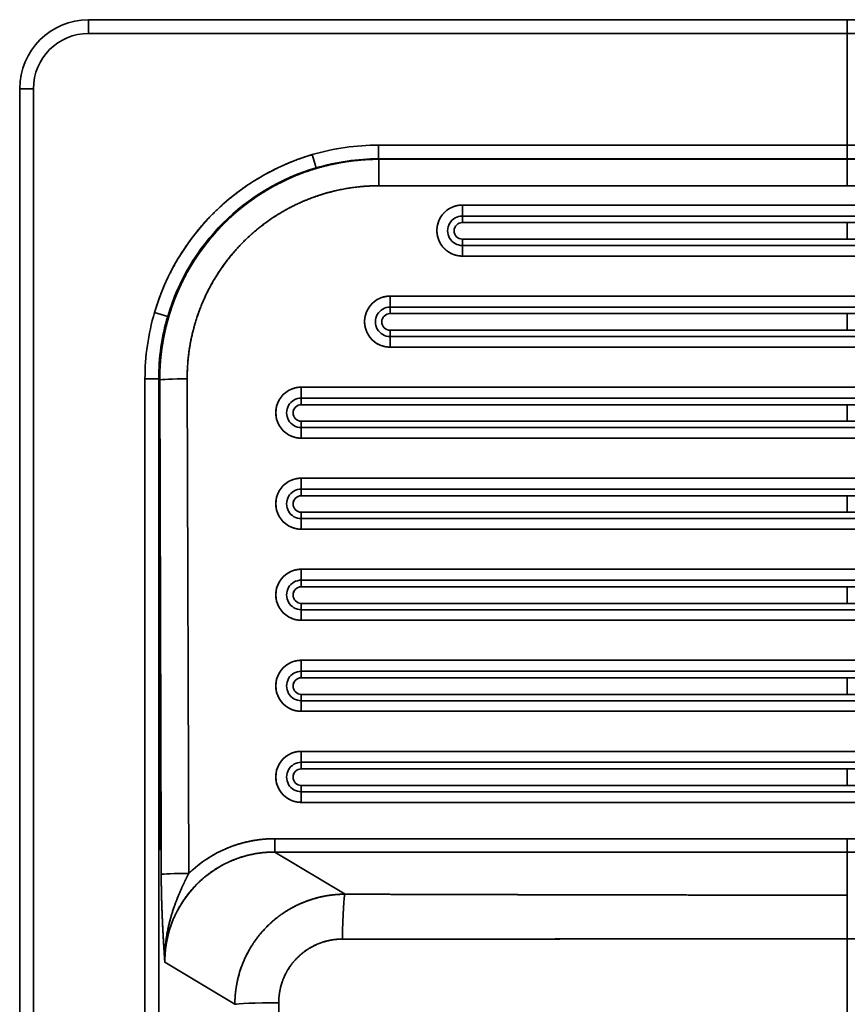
# Model space of a CAD drawing. Extents: x 294 to 1682, y 105 to 1591.
# Tile 2 of 5: x 294 to 595, y 452 to 809. Entities that reach past the tile are written whole.
import ezdxf

# ---------------------------------------------------------------- set-up
doc = ezdxf.new("R2010")
doc.units = 0
doc.layers.get('0').update_dxf_attribs({"lineweight": 13})

# ---------------------------------------------------------------- blocks, each defined once
blk = doc.blocks.new('BLOCK10')
at = {"color": 7, "lineweight": 35}
for p, q in [((0, 600), (-275, 600)), ((-275, 600), (0, 600)), ((275, 600), (0, 600)), ((0, 600), (275, 600)), ((0, 595), (-275, 595)), ((-275, 595), (0, 595)), ((275, 595), (0, 595)), ((0, 554.58), (0, 595)), ((0, 595), (275, 595)), ((0, 595), (0, 554.58)), ((-300, 575), (-300, 25)), ((-300, 25), (-300, 575)), ((-295, 575), (-295, 25)), ((-295, 25), (-295, 575)), ((0, 554.58), (-169.91, 554.58)), ((-169.91, 554.58), (0, 554.58)), ((169.91, 554.58), (0, 554.58)), ((0, 554.58), (169.91, 554.58)), ((0, 549.6), (-169.91, 549.6)), ((-169.91, 549.6), (0, 549.6)), ((0, 549.45), (-169.76, 549.45)), ((-169.76, 549.45), (0, 549.45)), ((169.91, 549.6), (0, 549.6)), ((169.91, 549.6), (0, 549.6)), ((0, 549.45), (169.76, 549.45)), ((0, 549.45), (169.76, 549.45)), ((0, 539.84), (-169.76, 539.84)), ((-169.76, 539.84), (0, 539.84)), ((169.76, 539.84), (0, 539.84)), ((0, 539.84), (169.76, 539.84)), ((-139.53, 532.86), (139.53, 532.86)), ((139.53, 532.86), (-139.53, 532.86)), ((-139.53, 528.89), (139.53, 528.89)), ((139.53, 528.89), (-139.53, 528.89)), ((-139.53, 526.51), (0, 526.51)), ((0, 526.51), (-139.53, 526.51)), ((0, 526.51), (139.53, 526.51)), ((139.53, 526.51), (0, 526.51)), ((0, 520.51), (-139.53, 520.51)), ((-139.53, 520.51), (0, 520.51)), ((139.53, 518.21), (-139.53, 518.21)), ((-139.53, 518.21), (139.53, 518.21)), ((139.53, 520.51), (0, 520.51)), ((0, 520.51), (139.53, 520.51)), ((139.53, 514.38), (-139.53, 514.38)), ((-139.53, 514.38), (139.53, 514.38)), ((-165.74, 499.88), (165.74, 499.88)), ((165.74, 499.88), (-165.74, 499.88)), ((-165.74, 495.91), (165.74, 495.91)), ((165.74, 495.91), (-165.74, 495.91)), ((-165.74, 493.53), (0, 493.53)), ((0, 493.53), (-165.74, 493.53)), ((0, 493.53), (165.74, 493.53)), ((165.74, 493.53), (0, 493.53)), ((0, 487.53), (-165.74, 487.53)), ((-165.74, 487.53), (0, 487.53)), ((165.74, 485.23), (-165.74, 485.23)), ((-165.74, 485.23), (165.74, 485.23)), ((165.74, 487.53), (0, 487.53)), ((0, 487.53), (165.74, 487.53)), ((165.74, 481.4), (-165.74, 481.4)), ((-165.74, 481.4), (165.74, 481.4)), ((-254.58, 469.91), (-254.58, 129.96)), ((-254.58, 129.96), (-254.58, 469.91)), ((-249.6, 469.91), (-249.6, 419.3)), ((-249.6, 419.3), (-249.6, 469.91)), ((-249.24, 469.54), (-248.72, 299.23)), ((-248.72, 299.23), (-249.24, 469.54)), ((-239.28, 469.89), (-238.73, 290.76)), ((-238.73, 290.76), (-239.28, 469.89)), ((-197.92, 466.9), (197.92, 466.9)), ((197.92, 466.9), (-197.92, 466.9)), ((-197.92, 462.93), (197.92, 462.93)), ((197.92, 462.93), (-197.92, 462.93)), ((-197.92, 460.55), (0, 460.55)), ((0, 460.55), (-197.92, 460.55)), ((0, 460.55), (197.92, 460.55)), ((197.92, 460.55), (0, 460.55)), ((0, 454.55), (-197.92, 454.55)), ((-197.92, 454.55), (0, 454.55)), ((197.92, 454.55), (0, 454.55)), ((0, 454.55), (197.92, 454.55)), ((197.92, 452.25), (-197.92, 452.25)), ((-197.92, 452.25), (197.92, 452.25)), ((197.92, 448.42), (-197.92, 448.42)), ((-197.92, 448.42), (197.92, 448.42)), ((-197.92, 433.92), (197.92, 433.92)), ((197.92, 433.92), (-197.92, 433.92)), ((-197.92, 429.95), (197.92, 429.95)), ((197.92, 429.95), (-197.92, 429.95)), ((-197.92, 427.57), (0, 427.57)), ((0, 427.57), (-197.92, 427.57)), ((0, 427.57), (197.92, 427.57)), ((197.92, 427.57), (0, 427.57)), ((0, 421.57), (-197.92, 421.57)), ((-197.92, 421.57), (0, 421.57)), ((197.92, 421.57), (0, 421.57)), ((0, 421.57), (197.92, 421.57)), ((-249.6, 419.3), (-249.6, 299.76)), ((-249.6, 419.3), (-249.23, 299.54)), ((-249.6, 299.76), (-249.6, 419.3)), ((-249.23, 299.54), (-249.6, 419.3)), ((197.92, 419.27), (-197.92, 419.27)), ((-197.92, 419.27), (197.92, 419.27)), ((197.92, 415.44), (-197.92, 415.44)), ((-197.92, 415.44), (197.92, 415.44)), ((-197.92, 400.94), (197.92, 400.94)), ((197.92, 400.94), (-197.92, 400.94)), ((-197.92, 396.97), (197.92, 396.97)), ((197.92, 396.97), (-197.92, 396.97)), ((-197.92, 394.59), (0, 394.59)), ((0, 394.59), (-197.92, 394.59)), ((0, 394.59), (197.92, 394.59)), ((197.92, 394.59), (0, 394.59)), ((0, 388.59), (-197.92, 388.59)), ((-197.92, 388.59), (0, 388.59)), ((197.92, 386.29), (-197.92, 386.29)), ((-197.92, 386.29), (197.92, 386.29)), ((197.92, 388.59), (0, 388.59)), ((0, 388.59), (197.92, 388.59)), ((197.92, 382.46), (-197.92, 382.46)), ((-197.92, 382.46), (197.92, 382.46)), ((-197.92, 367.96), (197.92, 367.96)), ((197.92, 367.96), (-197.92, 367.96)), ((-197.92, 363.99), (197.92, 363.99)), ((197.92, 363.99), (-197.92, 363.99)), ((-197.92, 361.61), (0, 361.61)), ((0, 361.61), (-197.92, 361.61)), ((0, 361.61), (197.92, 361.61)), ((197.92, 361.61), (0, 361.61)), ((0, 355.61), (-197.92, 355.61)), ((-197.92, 355.61), (0, 355.61)), ((197.92, 353.31), (-197.92, 353.31)), ((-197.92, 353.31), (197.92, 353.31)), ((197.92, 355.61), (0, 355.61)), ((0, 355.61), (197.92, 355.61)), ((197.92, 349.48), (-197.92, 349.48)), ((-197.92, 349.48), (197.92, 349.48)), ((197.92, 334.98), (-197.92, 334.98)), ((-197.92, 334.98), (197.92, 334.98)), ((-197.92, 331.01), (197.92, 331.01)), ((197.92, 331.01), (-197.92, 331.01)), ((-197.92, 328.63), (0, 328.63)), ((0, 328.63), (-197.92, 328.63)), ((0, 328.63), (197.92, 328.63)), ((197.92, 328.63), (0, 328.63)), ((0, 322.63), (-197.92, 322.63)), ((-197.92, 322.63), (0, 322.63)), ((197.92, 322.63), (0, 322.63)), ((0, 322.63), (197.92, 322.63)), ((197.92, 320.33), (-197.92, 320.33)), ((-197.92, 320.33), (197.92, 320.33)), ((-197.92, 316.5), (197.92, 316.5)), ((197.92, 316.5), (-197.92, 316.5)), ((-207.55, 303.33), (0, 303.33)), ((0, 303.33), (-207.55, 303.33)), ((0, 303.33), (207.55, 303.33)), ((207.55, 303.33), (0, 303.33)), ((-249.6, 299.76), (-249.6, 129.96)), ((-249.6, 129.96), (-249.6, 299.76)), ((-207.55, 298.51), (-182.04, 283.23)), ((-182.04, 283.23), (-207.55, 298.51)), ((-207.55, 298.51), (0, 298.51)), ((0, 298.51), (-207.55, 298.51)), ((207.55, 298.51), (0, 298.51)), ((0, 171.66), (0, 267.11)), ((0, 267.11), (0, 171.66)), ((-222, 243.35), (-247.4, 258.57)), ((-222, 243.35), (-247.4, 258.57))]:
    blk.add_line(p, q, dxfattribs=at)
at = {"color": 7, "lineweight": 35, "ltscale": 0.125}
for p, q in [((-275, 600), (-275, 595)), ((-275, 600), (-275, 595)), ((0, 600), (0, 595)), ((0, 595), (0, 600)), ((-295, 575), (-300, 575)), ((-295, 575), (-300, 575))]:
    blk.add_line(p, q, dxfattribs=at)
at = {"color": 7, "lineweight": 35, "ltscale": 0.124524}
for p, q in [((-169.91, 554.58), (-169.91, 549.6)), ((-169.91, 554.58), (-169.91, 549.6)), ((0, 554.58), (0, 549.6)), ((0, 549.6), (0, 554.58)), ((-249.6, 469.91), (-254.58, 469.91)), ((-254.58, 469.91), (-249.6, 469.91))]:
    blk.add_line(p, q, dxfattribs=at)
at = {"color": 7, "lineweight": 35, "ltscale": 0.124269}
for p, q in [((-193.94, 551.12), (-192.54, 546.35)), ((-193.94, 551.12), (-192.54, 546.35)), ((-251.12, 493.94), (-246.35, 492.54)), ((-251.12, 493.94), (-246.35, 492.54))]:
    blk.add_line(p, q, dxfattribs=at)
at = {"color": 7, "lineweight": 35, "ltscale": 0.005188}
for p, q in [((-169.91, 549.6), (-169.76, 549.45)), ((-169.76, 549.45), (-169.91, 549.6))]:
    blk.add_line(p, q, dxfattribs=at)
at = {"color": 7, "lineweight": 35, "ltscale": 0.240324}
for p, q in [((-169.76, 539.84), (-169.76, 549.45)), ((-169.76, 539.84), (-169.76, 549.45)), ((0, 539.84), (0, 549.45)), ((0, 549.45), (0, 539.84))]:
    blk.add_line(p, q, dxfattribs=at)
at = {"color": 7, "lineweight": 35, "ltscale": 0.003669}
blk.add_line((0, 549.45), (0, 549.6), dxfattribs=at)
blk.add_line((0, 549.45), (0, 549.6), dxfattribs=at)
at = {"color": 7, "lineweight": 35, "ltscale": 0.099155}
for p, q in [((-139.53, 528.89), (-139.53, 532.86)), ((-139.53, 532.86), (-139.53, 528.89)), ((-165.74, 495.91), (-165.74, 499.88)), ((-165.74, 499.88), (-165.74, 495.91)), ((-197.92, 462.93), (-197.92, 466.9)), ((-197.92, 466.9), (-197.92, 462.93)), ((-197.92, 429.95), (-197.92, 433.92)), ((-197.92, 433.92), (-197.92, 429.95)), ((-197.92, 396.97), (-197.92, 400.94)), ((-197.92, 400.94), (-197.92, 396.97)), ((-197.92, 363.99), (-197.92, 367.96)), ((-197.92, 367.96), (-197.92, 363.99)), ((-197.92, 331.01), (-197.92, 334.98)), ((-197.92, 334.98), (-197.92, 331.01))]:
    blk.add_line(p, q, dxfattribs=at)
at = {"color": 7, "lineweight": 35, "ltscale": 0.059493}
for p, q in [((-139.53, 528.89), (-139.53, 526.51)), ((-139.53, 528.89), (-139.53, 526.51)), ((-165.74, 495.91), (-165.74, 493.53)), ((-165.74, 495.91), (-165.74, 493.53)), ((-197.92, 462.93), (-197.92, 460.55)), ((-197.92, 462.93), (-197.92, 460.55)), ((-197.92, 429.95), (-197.92, 427.57)), ((-197.92, 429.95), (-197.92, 427.57)), ((-197.92, 396.97), (-197.92, 394.59)), ((-197.92, 396.97), (-197.92, 394.59)), ((-197.92, 363.99), (-197.92, 361.61)), ((-197.92, 363.99), (-197.92, 361.61)), ((-197.92, 331.01), (-197.92, 328.63)), ((-197.92, 331.01), (-197.92, 328.63))]:
    blk.add_line(p, q, dxfattribs=at)
at = {"color": 7, "lineweight": 35, "ltscale": 0.149909}
for p, q in [((0, 520.51), (0, 526.51)), ((0, 526.51), (0, 520.51)), ((0, 487.53), (0, 493.53)), ((0, 493.53), (0, 487.53)), ((0, 454.55), (0, 460.55)), ((0, 460.55), (0, 454.55)), ((0, 421.57), (0, 427.57)), ((0, 427.57), (0, 421.57)), ((0, 388.59), (0, 394.59)), ((0, 394.59), (0, 388.59)), ((0, 355.61), (0, 361.61)), ((0, 361.61), (0, 355.61)), ((0, 322.63), (0, 328.63)), ((0, 328.63), (0, 322.63))]:
    blk.add_line(p, q, dxfattribs=at)
at = {"color": 7, "lineweight": 35, "ltscale": 0.05753}
for p, q in [((-139.53, 520.51), (-139.53, 518.21)), ((-139.53, 520.51), (-139.53, 518.21)), ((-165.74, 487.53), (-165.74, 485.23)), ((-165.74, 487.53), (-165.74, 485.23)), ((-197.92, 454.55), (-197.92, 452.25)), ((-197.92, 454.55), (-197.92, 452.25)), ((-197.92, 421.57), (-197.92, 419.27)), ((-197.92, 421.57), (-197.92, 419.27)), ((-197.92, 388.59), (-197.92, 386.29)), ((-197.92, 388.59), (-197.92, 386.29)), ((-197.92, 355.61), (-197.92, 353.31)), ((-197.92, 355.61), (-197.92, 353.31)), ((-197.92, 322.63), (-197.92, 320.33)), ((-197.92, 322.63), (-197.92, 320.33))]:
    blk.add_line(p, q, dxfattribs=at)
at = {"color": 7, "lineweight": 35, "ltscale": 0.095883}
for p, q in [((-139.53, 518.21), (-139.53, 514.38)), ((-139.53, 514.38), (-139.53, 518.21)), ((-165.74, 485.23), (-165.74, 481.4)), ((-165.74, 481.4), (-165.74, 485.23)), ((-197.92, 452.25), (-197.92, 448.42)), ((-197.92, 448.42), (-197.92, 452.25)), ((-197.92, 419.27), (-197.92, 415.44)), ((-197.92, 415.44), (-197.92, 419.27)), ((-197.92, 386.29), (-197.92, 382.46)), ((-197.92, 382.46), (-197.92, 386.29)), ((-197.92, 353.31), (-197.92, 349.48)), ((-197.92, 349.48), (-197.92, 353.31)), ((-197.92, 320.33), (-197.92, 316.5)), ((-197.92, 316.5), (-197.92, 320.33))]:
    blk.add_line(p, q, dxfattribs=at)
at = {"color": 7, "lineweight": 35, "ltscale": 0.012744}
for p, q in [((-249.6, 469.91), (-249.24, 469.54)), ((-249.24, 469.54), (-249.6, 469.91))]:
    blk.add_line(p, q, dxfattribs=at)
at = {"color": 7, "lineweight": 35, "ltscale": 0.120466}
for p, q in [((-207.55, 298.51), (-207.55, 303.33)), ((-207.55, 303.33), (-207.55, 298.51)), ((0, 303.33), (0, 298.51)), ((0, 298.51), (0, 303.33))]:
    blk.add_line(p, q, dxfattribs=at)
at = {"color": 7, "lineweight": 35, "ltscale": 0.010662}
for p, q in [((-249.23, 299.54), (-249.6, 299.76)), ((-249.6, 299.76), (-249.23, 299.54))]:
    blk.add_line(p, q, dxfattribs=at)
at = {"color": 7, "lineweight": 35, "ltscale": 0.015005}
blk.add_line((-248.72, 299.23), (-249.23, 299.54), dxfattribs=at)
blk.add_line((-248.72, 299.23), (-249.23, 299.54), dxfattribs=at)
at = {"color": 7, "lineweight": 35, "ltscale": 0.220565}
for p, q in [((-248.72, 299.23), (-248.69, 290.41)), ((-248.69, 290.41), (-248.72, 299.23))]:
    blk.add_line(p, q, dxfattribs=at)
at = {"color": 7, "lineweight": 35, "ltscale": 0.390241}
blk.add_line((0, 282.9), (0, 298.51), dxfattribs=at)
at = {"color": 7, "lineweight": 35, "ltscale": 0.394771}
for p, q in [((0, 267.11), (0, 282.9)), ((0, 282.9), (0, 267.11))]:
    blk.add_line(p, q, dxfattribs=at)
at = {"color": 7, "lineweight": 35}
for centre, radius, start, end in [((-275, 575), 25, 90, 180), ((-275, 575), 25, 90, 180), ((-275, 575), 20, 90, 180), ((-275, 575), 20, 90, 180), ((-169.92, 469.53), 85.05, 89.9899, 106.4052), ((-169.92, 469.53), 85.05, 89.9899, 106.4052), ((-169.96, 469.55), 80.05, 89.9616, 106.3813), ((-169.96, 469.55), 80.05, 89.9617, 106.3813), ((-139.53, 523.55), 5.34, 89.9616, 270.0384), ((-139.53, 523.55), 5.34, 89.9616, 270.0384), ((-139.53, 523.51), 3, 89.9835, 179.9762), ((-139.53, 523.51), 3, 89.9798, 179.9798), ((-139.53, 523.51), 3, 180.0238, 270.0165), ((-139.53, 523.51), 3, 180.0202, 270.0202), ((-165.74, 490.57), 5.34, 89.9616, 270.0384), ((-165.74, 490.57), 5.34, 89.9616, 270.0384), ((-169.53, 469.92), 85.05, 163.5948, 180.0101), ((-169.53, 469.92), 85.05, 163.5948, 180.0101), ((-169.55, 469.96), 80.05, 163.6187, 180.0384), ((-169.55, 469.96), 80.05, 163.6187, 180.0383), ((-165.74, 490.53), 3, 89.9835, 179.9762), ((-165.74, 490.53), 3, 89.9798, 179.9798), ((-165.74, 490.53), 3, 180.0238, 270.0165), ((-165.74, 490.53), 3, 180.0202, 270.0202), ((-197.92, 457.59), 5.34, 89.9616, 270.0384), ((-197.92, 457.59), 5.34, 89.9616, 270.0384), ((-197.92, 457.55), 3, 89.9835, 179.9762), ((-197.92, 457.55), 3, 89.9798, 179.9798), ((-197.92, 457.55), 3, 180.0238, 270.0165), ((-197.92, 457.55), 3, 180.0202, 270.0202), ((-197.92, 424.61), 5.34, 89.9616, 270.0384), ((-197.92, 424.61), 5.34, 89.9616, 270.0384), ((-197.92, 424.57), 3, 89.9835, 179.9762), ((-197.92, 424.57), 3, 89.9798, 179.9798), ((-197.92, 424.57), 3, 180.0238, 270.0165), ((-197.92, 424.57), 3, 180.0202, 270.0202), ((-197.92, 391.63), 5.34, 89.9616, 270.0384), ((-197.92, 391.63), 5.34, 89.9616, 270.0384), ((-197.92, 391.59), 3, 89.9835, 179.9762), ((-197.92, 391.59), 3, 89.9798, 179.9798), ((-197.92, 391.59), 3, 180.0238, 270.0165), ((-197.92, 391.59), 3, 180.0202, 270.0202), ((-197.92, 358.65), 5.34, 89.9616, 270.0384), ((-197.92, 358.65), 5.34, 89.9616, 270.0384), ((-197.92, 358.61), 3, 89.9835, 179.9762), ((-197.92, 358.61), 3, 89.9798, 179.9798), ((-197.92, 358.61), 3, 180.0238, 270.0165), ((-197.92, 358.61), 3, 180.0202, 270.0202), ((-197.92, 325.67), 5.34, 89.9616, 270.0384), ((-197.92, 325.67), 5.34, 89.9616, 270.0384), ((-197.92, 325.63), 3, 89.9835, 179.9762), ((-197.92, 325.63), 3, 89.9798, 179.9798), ((-197.92, 325.63), 3, 180.0238, 270.0165), ((-197.92, 325.63), 3, 180.0202, 270.0202)]:
    blk.add_arc(centre, radius, start, end, dxfattribs=at)
for centre, major_axis, ratio, start_param, end_param in [((-169.26, 469.26), (60.56, -60.56), 0.992433, 2.645882, 3.63732), ((-169.01, 469.01), (47.67, -65.1), 0.991232, 2.514685, 4.077886), ((-169.26, 469.26), (57.05, -57.05), 0.991499, 2.645881, 3.637319), ((-170.06, 470.06), (-56.57, -56.57), 0.992433, 4.21667, 5.208108), ((-169.26, 469.26), (57.05, -57.05), 0.991522, 2.645862, 3.637322), ((-170.06, 470.06), (-56.57, -56.57), 0.992433, 4.21667, 5.208108), ((-139.53, 523.62), (9.24, 0), 0.999391, 1.570796, 4.712389), ((-165.74, 490.64), (9.24, 0), 0.999391, 1.570796, 4.712389), ((-239.28, 469.54), (-10, -0.03), 0.034899, 4.712282, 6.195866), ((-239.28, 469.54), (10, 0.03), 0.034899, 1.570716, 3.054269), ((-197.92, 457.66), (9.24, 0), 0.999391, 1.570796, 4.712389), ((-197.92, 424.68), (9.24, 0), 0.999391, 1.570796, 4.712389), ((-197.92, 391.7), (9.24, 0), 0.999391, 1.570796, 4.712389), ((-197.92, 358.72), (9.24, 0), 0.999391, 1.570796, 4.712389), ((-197.92, 325.74), (9.24, 0), 0.999391, 1.570796, 4.712389), ((-207.23, 258.26), (34.69, -29.07), 0.992897, 2.271778, 3.037249), ((-207.21, 258.36), (30.07, -26.92), 0.990861, 2.304981, 3.871217), ((-238.73, 290.41), (10, 0.03), 0.034899, 1.57069, 3.054273), ((-238.73, 290.41), (10, 0.03), 0.034899, 1.570708, 3.054269), ((-182.04, 266.26), (-0.05, -17), 0.055285, 3.194037, 4.669749), ((-182.04, 266.26), (-0.05, -17), 0.055285, 3.194037, 4.669748), ((-205.06, 243.35), (17, 0.05), 0.035119, 1.631163, 3.054269), ((-205.06, 243.35), (17, 0.05), 0.035119, 1.631163, 3.054269)]:
    blk.add_ellipse(centre, major_axis=major_axis, ratio=ratio, start_param=start_param, end_param=end_param, dxfattribs=at)
for points, knots in [([(-193.94, 551.12), (-201.28, 548.95), (-208.38, 545.96), (-215.11, 542.18), (-227.6, 533.14), (-237.74, 521.54), (-242.13, 515.19), (-246.49, 507.02), (-249.7, 498.38), (-250.21, 496.91), (-250.68, 495.43), (-251.12, 493.94)], [0, 0, 0, 0, 0, 0, 54.242203, 54.242203, 54.242203, 108.458981, 108.458981, 108.458981, 119.476155, 119.476155, 119.476155, 119.476155, 119.476155, 119.476155]), ([(-249.24, 469.54), (-249.25, 477.15), (-248.37, 484.76), (-246.58, 492.23), (-241.28, 506.57), (-232.77, 519.27), (-227.78, 525.06), (-216.73, 535.15), (-203.67, 542.41), (-196.88, 545.21), (-187.32, 547.93), (-177.52, 549.13), (-174.94, 549.34), (-172.35, 549.45), (-169.76, 549.45)], [0, 0, 0, 0, 0, 0, 52.802818, 52.802818, 52.802818, 105.335326, 105.335326, 105.335326, 155.832559, 155.832559, 155.832559, 173.804424, 173.804424, 173.804424, 173.804424, 173.804424, 173.804424]), ([(-239.28, 469.89), (-239.3, 477.01), (-238.43, 484.13), (-236.65, 491.1), (-231.38, 504.4), (-222.94, 515.95), (-218.02, 521.14), (-206.96, 530.15), (-193.98, 536.09), (-187.14, 538.21), (-179.46, 539.55), (-171.73, 539.82), (-171.07, 539.83), (-170.41, 539.84), (-169.76, 539.84)], [0, 0, 0, 0, 0, 0, 52.876898, 52.876898, 52.876898, 105.443259, 105.443259, 105.443259, 158.046768, 158.046768, 158.046768, 162.919041, 162.919041, 162.919041, 162.919041, 162.919041, 162.919041]), ([(-239.28, 469.89), (-239.3, 476.46), (-238.56, 483.03), (-237.05, 489.48), (-232.56, 501.87), (-225.32, 512.88), (-221.08, 517.92), (-211.49, 526.91), (-200.07, 533.42), (-194.01, 535.99), (-185.46, 538.46), (-176.68, 539.56), (-174.38, 539.75), (-172.07, 539.84), (-169.76, 539.84)], [0, 0, 0, 0, 0, 0, 46.592169, 46.592169, 46.592169, 92.920593, 92.920593, 92.920593, 139.237762, 139.237762, 139.237762, 155.624439, 155.624439, 155.624439, 155.624439, 155.624439, 155.624439]), ([(-139.53, 532.86), (-140.42, 532.85), (-141.32, 532.75), (-142.19, 532.53), (-143.88, 531.89), (-145.36, 530.87), (-146.03, 530.27), (-147.23, 528.92), (-148.06, 527.33), (-148.38, 526.49), (-148.81, 524.74), (-148.81, 522.94), (-148.7, 522.05), (-148.27, 520.3), (-147.44, 518.71), (-146.92, 517.96), (-145.73, 516.62), (-144.25, 515.6), (-143.45, 515.18), (-142.19, 514.7), (-140.87, 514.46), (-140.42, 514.4), (-139.97, 514.38), (-139.53, 514.38)], [0, 0, 0, 0, 0, 0, 6.365169, 6.365169, 6.365169, 12.722149, 12.722149, 12.722149, 19.085093, 19.085093, 19.085093, 25.441496, 25.441496, 25.441496, 31.805986, 31.805986, 31.805986, 38.158181, 38.158181, 38.158181, 41.34136, 41.34136, 41.34136, 41.34136, 41.34136, 41.34136]), ([(-165.74, 499.88), (-166.63, 499.87), (-167.53, 499.77), (-168.41, 499.55), (-170.09, 498.91), (-171.57, 497.89), (-172.25, 497.29), (-173.44, 495.94), (-174.27, 494.35), (-174.6, 493.51), (-175.03, 491.76), (-175.03, 489.96), (-174.92, 489.07), (-174.48, 487.32), (-173.65, 485.73), (-173.13, 484.98), (-171.94, 483.64), (-170.46, 482.62), (-169.66, 482.2), (-168.4, 481.72), (-167.08, 481.48), (-166.63, 481.43), (-166.19, 481.4), (-165.74, 481.4)], [0, 0, 0, 0, 0, 0, 6.365169, 6.365169, 6.365169, 12.722149, 12.722149, 12.722149, 19.085094, 19.085094, 19.085094, 25.441496, 25.441496, 25.441496, 31.805986, 31.805986, 31.805986, 38.158181, 38.158181, 38.158181, 41.34136, 41.34136, 41.34136, 41.34136, 41.34136, 41.34136]), ([(-197.92, 466.9), (-198.82, 466.89), (-199.71, 466.79), (-200.59, 466.57), (-202.27, 465.93), (-203.75, 464.91), (-204.43, 464.31), (-205.62, 462.96), (-206.46, 461.37), (-206.78, 460.53), (-207.21, 458.78), (-207.21, 456.98), (-207.1, 456.09), (-206.67, 454.34), (-205.83, 452.75), (-205.32, 452), (-204.12, 450.66), (-202.64, 449.64), (-201.84, 449.22), (-200.58, 448.74), (-199.26, 448.5), (-198.82, 448.45), (-198.37, 448.42), (-197.92, 448.42)], [0, 0, 0, 0, 0, 0, 6.365169, 6.365169, 6.365169, 12.722149, 12.722149, 12.722149, 19.085093, 19.085093, 19.085093, 25.441496, 25.441496, 25.441496, 31.805986, 31.805986, 31.805986, 38.158181, 38.158181, 38.158181, 41.34136, 41.34136, 41.34136, 41.34136, 41.34136, 41.34136]), ([(-197.92, 433.92), (-198.82, 433.92), (-199.71, 433.81), (-200.59, 433.59), (-202.27, 432.95), (-203.75, 431.93), (-204.43, 431.33), (-205.62, 429.98), (-206.46, 428.39), (-206.78, 427.55), (-207.21, 425.8), (-207.21, 424), (-207.1, 423.11), (-206.67, 421.36), (-205.83, 419.77), (-205.32, 419.02), (-204.12, 417.68), (-202.64, 416.66), (-201.84, 416.24), (-200.58, 415.76), (-199.26, 415.52), (-198.82, 415.47), (-198.37, 415.44), (-197.92, 415.44)], [0, 0, 0, 0, 0, 0, 6.365169, 6.365169, 6.365169, 12.722149, 12.722149, 12.722149, 19.085093, 19.085093, 19.085093, 25.441496, 25.441496, 25.441496, 31.805986, 31.805986, 31.805986, 38.158181, 38.158181, 38.158181, 41.34136, 41.34136, 41.34136, 41.34136, 41.34136, 41.34136]), ([(-197.92, 400.94), (-198.82, 400.94), (-199.71, 400.83), (-200.59, 400.61), (-202.27, 399.97), (-203.75, 398.95), (-204.43, 398.35), (-205.62, 397), (-206.46, 395.41), (-206.78, 394.57), (-207.21, 392.82), (-207.21, 391.02), (-207.1, 390.13), (-206.67, 388.38), (-205.83, 386.79), (-205.32, 386.04), (-204.12, 384.7), (-202.64, 383.68), (-201.84, 383.26), (-200.58, 382.78), (-199.26, 382.54), (-198.82, 382.49), (-198.37, 382.46), (-197.92, 382.46)], [0, 0, 0, 0, 0, 0, 6.365169, 6.365169, 6.365169, 12.722149, 12.722149, 12.722149, 19.085093, 19.085093, 19.085093, 25.441496, 25.441496, 25.441496, 31.805986, 31.805986, 31.805986, 38.158181, 38.158181, 38.158181, 41.34136, 41.34136, 41.34136, 41.34136, 41.34136, 41.34136]), ([(-197.92, 367.96), (-198.82, 367.96), (-199.71, 367.85), (-200.59, 367.63), (-202.27, 366.99), (-203.75, 365.97), (-204.43, 365.37), (-205.62, 364.02), (-206.46, 362.43), (-206.78, 361.59), (-207.21, 359.84), (-207.21, 358.04), (-207.1, 357.15), (-206.67, 355.4), (-205.83, 353.81), (-205.32, 353.06), (-204.12, 351.72), (-202.64, 350.7), (-201.84, 350.28), (-200.58, 349.8), (-199.26, 349.56), (-198.82, 349.51), (-198.37, 349.48), (-197.92, 349.48)], [0, 0, 0, 0, 0, 0, 6.365169, 6.365169, 6.365169, 12.722149, 12.722149, 12.722149, 19.085094, 19.085094, 19.085094, 25.441496, 25.441496, 25.441496, 31.805986, 31.805986, 31.805986, 38.158181, 38.158181, 38.158181, 41.34136, 41.34136, 41.34136, 41.34136, 41.34136, 41.34136]), ([(-197.92, 334.98), (-198.82, 334.98), (-199.71, 334.87), (-200.59, 334.65), (-202.27, 334.01), (-203.75, 332.99), (-204.43, 332.39), (-205.62, 331.04), (-206.46, 329.45), (-206.78, 328.61), (-207.21, 326.86), (-207.21, 325.06), (-207.1, 324.17), (-206.67, 322.42), (-205.83, 320.83), (-205.32, 320.09), (-204.12, 318.74), (-202.64, 317.72), (-201.84, 317.3), (-200.58, 316.82), (-199.26, 316.58), (-198.82, 316.53), (-198.37, 316.5), (-197.92, 316.5)], [0, 0, 0, 0, 0, 0, 6.365169, 6.365169, 6.365169, 12.722149, 12.722149, 12.722149, 19.085093, 19.085093, 19.085093, 25.441496, 25.441496, 25.441496, 31.805986, 31.805986, 31.805986, 38.158181, 38.158181, 38.158181, 41.34136, 41.34136, 41.34136, 41.34136, 41.34136, 41.34136]), ([(-207.55, 303.33), (-211.93, 303.33), (-216.32, 302.8), (-220.62, 301.74), (-227.1, 299.25), (-232.97, 295.6), (-235, 294.12), (-236.93, 292.5), (-238.73, 290.76)], [0, 0, 0, 0, 0, 0, 30.212968, 30.212968, 30.212968, 47.493314, 47.493314, 47.493314, 47.493314, 47.493314, 47.493314]), ([(-207.55, 298.51), (-211.68, 298.52), (-215.82, 297.99), (-219.86, 296.92), (-227.18, 293.94), (-233.55, 289.27), (-236.28, 286.72), (-241.38, 280.71), (-244.86, 273.63), (-246.2, 269.68), (-247.13, 265.03), (-247.37, 260.33), (-247.39, 259.74), (-247.4, 259.15), (-247.4, 258.57)], [0, 0, 0, 0, 0, 0, 30.215832, 30.215832, 30.215832, 57.301403, 57.301403, 57.301403, 87.44224, 87.44224, 87.44224, 91.72751, 91.72751, 91.72751, 91.72751, 91.72751, 91.72751]), ([(-248.69, 290.41), (-248.69, 287.88), (-248.65, 285.39), (-248.6, 282.97), (-248.42, 276.59), (-248.15, 270.75), (-247.95, 267.29), (-247.72, 263.54), (-247.48, 259.87), (-247.45, 259.44), (-247.43, 259), (-247.4, 258.57)], [0, 0, 0, 0, 0, 0, 16.325678, 16.325678, 16.325678, 44.300486, 44.300486, 44.300486, 48.08469, 48.08469, 48.08469, 48.08469, 48.08469, 48.08469]), ([(-248.69, 290.41), (-248.68, 287.11), (-248.63, 283.88), (-248.55, 280.77), (-248.35, 275.19), (-248.1, 270.04), (-247.97, 267.74), (-247.81, 264.97), (-247.64, 262.26), (-247.61, 261.77), (-247.56, 261.02), (-247.51, 260.28), (-247.5, 260.1), (-247.47, 259.66), (-247.44, 259.22), (-247.43, 259), (-247.41, 258.79), (-247.4, 258.57)], [0, 0, 0, 0, 0, 0, 20.934468, 20.934468, 20.934468, 39.034132, 39.034132, 39.034132, 43.40155, 43.40155, 43.40155, 45.315144, 45.315144, 45.315144, 47.143281, 47.143281, 47.143281, 47.143281, 47.143281, 47.143281]), ([(-238.73, 290.76), (-239.61, 289.02), (-240.48, 287.24), (-241.32, 285.44), (-243.19, 281.14), (-244.75, 276.69), (-245.52, 274.08), (-246.46, 270.11), (-247.03, 266.07), (-247.18, 264.72), (-247.31, 263.02), (-247.38, 261.32), (-247.39, 260.98), (-247.4, 260.3), (-247.41, 259.62), (-247.41, 259.28), (-247.4, 258.93), (-247.4, 258.59), (-247.4, 258.58), (-247.4, 258.57), (-247.4, 258.57)], [0, 0, 0, 0, 0, 0, 14.252245, 14.252245, 14.252245, 33.528745, 33.528745, 33.528745, 43.189579, 43.189579, 43.189579, 45.598758, 45.598758, 45.598758, 48.015365, 48.015365, 48.015365, 48.05536, 48.05536, 48.05536, 48.05536, 48.05536, 48.05536]), ([(-247.4, 258.57), (-247.46, 261.97), (-247.25, 265.38), (-246.77, 268.76), (-245.59, 274.08), (-243.86, 279.23), (-243.14, 281.12), (-241.87, 284.22), (-240.47, 287.24), (-239.9, 288.43), (-239.32, 289.6), (-238.73, 290.76)], [0, 0, 0, 0, 0, 0, 24.442466, 24.442466, 24.442466, 39.069103, 39.069103, 39.069103, 48.656073, 48.656073, 48.656073, 48.656073, 48.656073, 48.656073]), ([(-182.04, 283.23), (-186.15, 283.23), (-190.28, 282.7), (-194.33, 281.64), (-200.13, 279.28), (-205.36, 275.84), (-207.02, 274.6), (-210.77, 271.36), (-214, 267.56), (-215.67, 265.19), (-217.64, 261.78), (-219.16, 258.17), (-219.53, 257.2), (-220.67, 253.94), (-221.45, 250.57), (-221.81, 248.17), (-221.99, 245.76), (-222, 243.35)], [0, 0, 0, 0, 0, 0, 36.211085, 36.211085, 36.211085, 54.099089, 54.099089, 54.099089, 79.024963, 79.024963, 79.024963, 87.929476, 87.929476, 87.929476, 108.864834, 108.864834, 108.864834, 108.864834, 108.864834, 108.864834]), ([(-222, 243.35), (-221.99, 246.23), (-221.73, 249.12), (-221.21, 251.98), (-219.54, 257.97), (-216.74, 263.55), (-214.94, 266.35), (-211.31, 270.9), (-206.94, 274.7), (-204.95, 276.18), (-199.66, 279.5), (-193.84, 281.73), (-190.21, 282.65), (-186.36, 283.17), (-182.52, 283.23), (-182.36, 283.23), (-182.2, 283.23), (-182.04, 283.23)], [0, 0, 0, 0, 0, 0, 18.786722, 18.786722, 18.786722, 40.120052, 40.120052, 40.120052, 56.175386, 56.175386, 56.175386, 80.552816, 80.552816, 80.552816, 81.613353, 81.613353, 81.613353, 81.613353, 81.613353, 81.613353]), ([(0, 282.9), (-14.01, 282.9), (-28.02, 282.91), (-42.05, 282.92), (-63.49, 282.95), (-85.16, 282.99), (-92.58, 283.01), (-107.33, 283.04), (-122.13, 283.07), (-129.57, 283.09), (-144.49, 283.13), (-159.4, 283.17), (-167.14, 283.19), (-174.59, 283.21), (-182.04, 283.23)], [0, 0, 0, 0, 0, 0, 101.581602, 101.581602, 101.581602, 153.132194, 153.132194, 153.132194, 205.271869, 205.271869, 205.271869, 257.503032, 257.503032, 257.503032, 257.503032, 257.503032, 257.503032]), ([(0, 282.9), (-14.1, 282.9), (-28.21, 282.91), (-41.86, 282.92), (-70.71, 282.96), (-99.96, 283.02), (-114.82, 283.05), (-137.17, 283.11), (-159.51, 283.17), (-167.02, 283.19), (-174.53, 283.21), (-182.04, 283.23)], [0, 0, 0, 0, 0, 0, 102.10383, 102.10383, 102.10383, 205.710158, 205.710158, 205.710158, 258.260469, 258.260469, 258.260469, 258.260469, 258.260469, 258.260469]), ([(-206.09, 243.94), (-206.09, 246.09), (-205.84, 248.27), (-205.33, 250.45), (-203.83, 254.47), (-201.43, 258.07), (-200.1, 259.64), (-196.86, 262.71), (-193.06, 264.89), (-190.89, 265.78), (-187.98, 266.58), (-185.07, 266.91), (-184.37, 266.96), (-183.67, 266.98), (-182.98, 266.98)], [0, 0, 0, 0, 0, 0, 17.161626, 17.161626, 17.161626, 32.779033, 32.779033, 32.779033, 51.352506, 51.352506, 51.352506, 57.228547, 57.228547, 57.228547, 57.228547, 57.228547, 57.228547]), ([(-206.09, 243.94), (-206.09, 245.81), (-205.9, 247.69), (-205.52, 249.56), (-204.28, 253.47), (-202.21, 257.04), (-200.87, 258.8), (-197.33, 262.47), (-192.95, 265.03), (-190.29, 266.08), (-187.18, 266.78), (-184.05, 266.96), (-183.69, 266.98), (-183.33, 266.98), (-182.98, 266.98)], [0, 0, 0, 0, 0, 0, 16.468581, 16.468581, 16.468581, 35.493967, 35.493967, 35.493967, 60.350276, 60.350276, 60.350276, 63.583089, 63.583089, 63.583089, 63.583089, 63.583089, 63.583089]), ([(-182.98, 266.98), (-175.42, 266.98), (-167.85, 266.98), (-160.28, 266.98), (-138.88, 266.98), (-117.48, 266.99), (-103.29, 267.01), (-78.69, 267.04), (-54.61, 267.07), (-44.18, 267.09), (-29, 267.1), (-13.98, 267.11), (-9.31, 267.11), (-4.66, 267.11), (0, 267.11)], [0, 0, 0, 0, 0, 0, 62.523531, 62.523531, 62.523531, 176.378361, 176.378361, 176.378361, 267.464635, 267.464635, 267.464635, 308.578914, 308.578914, 308.578914, 308.578914, 308.578914, 308.578914]), ([(0, 267.11), (-14.12, 267.11), (-28.25, 267.11), (-42.39, 267.09), (-63.98, 267.06), (-85.78, 267.03), (-93.24, 267.02), (-108.06, 267), (-122.92, 266.99), (-130.39, 266.99), (-145.36, 266.98), (-160.32, 266.98), (-168.03, 266.98), (-175.5, 266.98), (-182.98, 266.98)], [0, 0, 0, 0, 0, 0, 101.95962, 101.95962, 101.95962, 153.644375, 153.644375, 153.644375, 205.886479, 205.886479, 205.886479, 258.23072, 258.23072, 258.23072, 258.23072, 258.23072, 258.23072]), ([(0, 267.11), (9.13, 267.11), (18.27, 267.11), (27.5, 267.1), (45.02, 267.08), (62.85, 267.06), (71.27, 267.05), (90.69, 267.02), (110.39, 267), (121.24, 266.99), (136.13, 266.98), (151.03, 266.98), (154.82, 266.98), (162.74, 266.98), (170.65, 266.98), (174.76, 266.98), (178.87, 266.98), (182.98, 266.98)], [0, 0, 0, 0, 0, 0, 80.630177, 80.630177, 80.630177, 152.642909, 152.642909, 152.642909, 244.0813, 244.0813, 244.0813, 275.391996, 275.391996, 275.391996, 309.374261, 309.374261, 309.374261, 309.374261, 309.374261, 309.374261]), ([(0, 267.11), (14.12, 267.11), (28.25, 267.11), (42.39, 267.09), (63.98, 267.06), (85.78, 267.03), (93.24, 267.02), (108.06, 267), (122.92, 266.99), (130.39, 266.99), (145.36, 266.98), (160.32, 266.98), (168.03, 266.98), (175.5, 266.98), (182.98, 266.98)], [0, 0, 0, 0, 0, 0, 101.95962, 101.95962, 101.95962, 153.644375, 153.644375, 153.644375, 205.886479, 205.886479, 205.886479, 258.23072, 258.23072, 258.23072, 258.23072, 258.23072, 258.23072]), ([(-206.05, 141.15), (-206.05, 151.36), (-206.05, 161.56), (-206.05, 172.47), (-206.06, 188.85), (-206.06, 205.18), (-206.06, 211.34), (-206.07, 221.52), (-206.08, 231.67), (-206.08, 235.95), (-206.08, 239.95), (-206.09, 243.94)], [0, 0, 0, 0, 0, 0, 80.350507, 80.350507, 80.350507, 129.109654, 129.109654, 129.109654, 161.008914, 161.008914, 161.008914, 161.008914, 161.008914, 161.008914])]:
    blk.add_open_spline(points, degree=5, knots=knots, dxfattribs=at)
blk.add_open_spline([(-206.09, 243.94), (-206.07, 223.49), (-206.06, 202.96), (-206.05, 182.37), (-206.05, 161.76), (-206.05, 141.15)], degree=5, dxfattribs=at)

msp = doc.modelspace()

# ---------------------------------------------------------------- block references
at = {"lineweight": 0}
msp.add_blockref('BLOCK10', (594.5, 208.52), dxfattribs=at)

doc.saveas('drawing.dxf')
